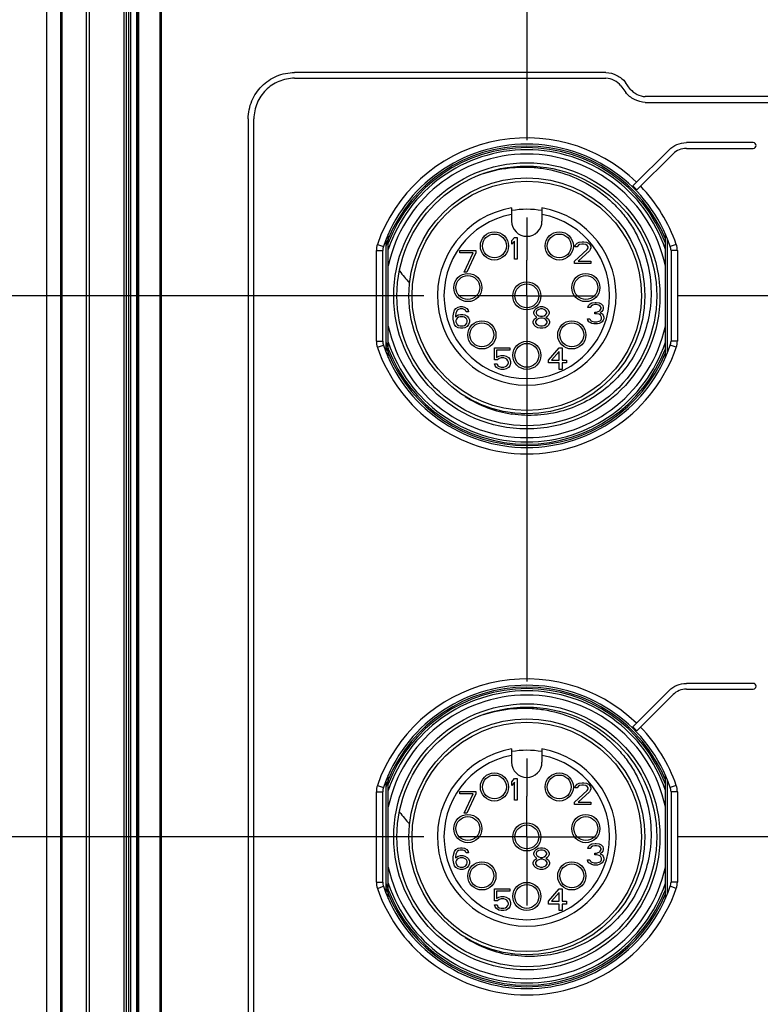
# Model space of a CAD drawing. Header units: inches. Extents: x 0 to 34, y 0 to 22.
# Tile 5 of 103: x 10 to 11.3, y 9.8 to 11.6. Entities that reach past the tile are written whole.
import ezdxf

# ---------------------------------------------------------------- set-up
doc = ezdxf.new("R2010")
doc.units = ezdxf.units.IN
doc.header["$LTSCALE"] = 1.87
doc.header["$MEASUREMENT"] = 0
doc.linetypes.add('CENTER', pattern=[0.6, 0.375, -0.075, 0.075, -0.075])
doc.layers.get('0').update_dxf_attribs({"linetype": 'CONTINUOUS'})
for name, color, linetype in [('02___PRT_ALL_AXES', 7, 'CONTINUOUS'), ('DEFAULT_1', 7, 'CENTER'), ('DIMENSIONS', 7, 'CONTINUOUS')]:
    doc.layers.add(name, color=color, linetype=linetype)
doc.styles.get("Standard").update_dxf_attribs({"font": 'txt', "width": 0.8})
doc.dimstyles.new('DIMSTYLE_2', dxfattribs={"dimtxt": 0.125, "dimasz": 0.18, "dimexe": 0.125, "dimexo": 0.0625, "dimgap": 0.03125, "dimtad": 0, "dimtih": 1, "dimtoh": 1, "dimdsep": 46, "dimtxsty": 'STANDARD', "dimblk": '_FILLED', "dimblk1": '_FILLED', "dimblk2": '_FILLED', "dimcen": 0.09, "dimadec": 0, "dimazin": 0, "dimtp": 0.001, "dimtm": 0.001, "dimtfac": 1, "dimtofl": 0, "dimtmove": 0, "dimatfit": 3, "dimldrblk": '_FILLED', "dimfxl": 1, "dimtolj": 1, "dimarcsym": 0})

# ---------------------------------------------------------------- blocks, each defined once
blk = doc.blocks.new('*D18')
at = {"layer": 'DIMENSIONS', "color": 2, "linetype": 'CONTINUOUS'}
blk.add_line((10.688, 11.0619), (9.3147, 11.0619), dxfattribs=at)
at = {"layer": 'DIMENSIONS', "color": 2, "linetype": 'CONTINUOUS', "insert": (9.2522, 11.1244), "char_height": 0.125, "width": 1.125, "attachment_point": 3, "line_spacing_factor": 0.9}
blk.add_mtext('107{\\Ftxt.shx;\\W1.000000;\\H0.125000; }[4.213]', dxfattribs=at)
blk = doc.blocks.new('_FILLED')
at = {"color": 0, "linetype": 'BYBLOCK'}
blk.add_solid([(0, 0), (-1, 0.1736), (-1, -0.1736)], dxfattribs=at)
blk = doc.blocks.new('*D19')
at = {"layer": 'DIMENSIONS', "color": 2, "linetype": 'CONTINUOUS'}
blk.add_line((10.688, 10.0777), (9.3147, 10.0777), dxfattribs=at)
at = {"layer": 'DIMENSIONS', "color": 2, "linetype": 'CONTINUOUS', "insert": (9.2522, 10.1402), "char_height": 0.125, "width": 1.125, "attachment_point": 3, "line_spacing_factor": 0.9}
blk.add_mtext('132{\\Ftxt.shx;\\W1.000000;\\H0.125000; }[5.197]', dxfattribs=at)
blk = doc.blocks.new('*D20')
at = {"layer": 'DIMENSIONS', "color": 2, "linetype": 'CONTINUOUS'}
blk.add_line((10.5601, 9.0541), (9.3147, 9.0541), dxfattribs=at)
at = {"layer": 'DIMENSIONS', "color": 2, "linetype": 'CONTINUOUS', "insert": (9.2522, 9.1166), "char_height": 0.125, "width": 1.125, "attachment_point": 3, "line_spacing_factor": 0.9}
blk.add_mtext('158{\\Ftxt.shx;\\W1.000000;\\H0.125000; }[6.220]', dxfattribs=at)
blk = doc.blocks.new('*D21')
at = {"layer": 'DIMENSIONS', "color": 2, "linetype": 'CONTINUOUS'}
blk.add_line((10.7298, 8.7695), (9.3147, 8.7695), dxfattribs=at)
at = {"layer": 'DIMENSIONS', "color": 2, "linetype": 'CONTINUOUS', "insert": (9.2522, 8.832), "char_height": 0.125, "width": 1.425, "attachment_point": 3, "line_spacing_factor": 0.9}
blk.add_mtext('165.23{\\Ftxt.shx;\\W1.000000;\\H0.125000; }[6.505]', dxfattribs=at)

msp = doc.modelspace()

# ---------------------------------------------------------------- linework, layer by layer
at = {"color": 7, "linetype": 'CONTINUOUS'}
for p, q in [((10.0022, 16.0455), (10.0022, 9.3067)), ((10.0282, 9.3327), (10.0282, 16.0196)), ((10.0306, 9.3327), (10.0306, 16.0195)), ((10.074, 16.0195), (10.074, 9.3327)), ((10.0795, 16.0195), (10.0795, 9.3327)), ((10.1434, 9.743), (10.1434, 15.6092)), ((10.1473, 9.743), (10.1473, 15.6092)), ((10.1512, 15.6092), (10.1512, 9.743)), ((10.1551, 15.6092), (10.1551, 9.743)), ((10.1656, 15.6092), (10.1656, 9.743)), ((10.1687, 9.743), (10.1687, 15.6092)), ((10.1699, 9.743), (10.1699, 15.6092)), ((10.208, 15.6092), (10.208, 9.743)), ((10.2107, 15.6092), (10.2107, 9.743)), ((11.0194, 11.4682), (10.4533, 11.4682)), ((10.4533, 11.4578), (11.0194, 11.4578)), ((11.0637, 11.4381), (11.0549, 11.4502)), ((11.0465, 11.4441), (11.0553, 11.432)), ((11.9594, 11.4244), (11.0908, 11.4244)), ((11.0908, 11.4139), (11.9594, 11.4139)), ((10.3689, 11.3839), (10.3689, 9.756)), ((10.3793, 9.756), (10.3793, 11.3839)), ((11.2873, 11.3406), (11.1656, 11.3406)), ((11.1341, 11.3276), (11.0684, 11.2619)), ((11.0758, 11.2545), (11.1415, 11.3202)), ((11.1656, 11.3302), (11.2873, 11.3302)), ((10.848, 11.1978), (10.848, 11.222)), ((10.9031, 11.222), (10.9031, 11.1978)), ((10.6196, 10.9592), (10.6196, 11.1647)), ((10.6232, 11.165), (10.6231, 11.1645)), ((10.6236, 10.9499), (10.6236, 11.174)), ((10.848, 11.1624), (10.8529, 11.1682)), ((10.848, 11.1557), (10.848, 11.1624)), ((10.8529, 11.1615), (10.848, 11.1557)), ((10.8529, 11.1682), (10.8578, 11.1682)), ((10.8529, 11.1289), (10.8529, 11.1615)), ((10.8578, 11.1682), (10.8578, 11.1289)), ((10.9671, 11.1579), (10.9704, 11.1595)), ((10.9704, 11.1595), (10.9761, 11.1604)), ((10.9761, 11.1604), (10.9794, 11.1604)), ((10.9794, 11.1604), (10.9843, 11.1595)), ((10.9843, 11.1595), (10.9876, 11.1579)), ((11.1275, 10.9499), (11.1275, 11.174)), ((11.1314, 10.9592), (11.1314, 11.1647)), ((10.6019, 11.1442), (10.6134, 11.1442)), ((10.6019, 10.9797), (10.6019, 11.1442)), ((10.6038, 11.1556), (10.6147, 11.1519)), ((10.6134, 10.9797), (10.6134, 11.1442)), ((10.7535, 11.1446), (10.783, 11.1446)), ((10.7535, 11.1404), (10.7535, 11.1446)), ((10.783, 11.1446), (10.783, 11.1404)), ((10.9622, 11.1252), (10.9851, 11.1461)), ((10.963, 11.1512), (10.9638, 11.1545)), ((10.9671, 11.1512), (10.963, 11.1512)), ((10.9638, 11.1545), (10.9671, 11.1579)), ((10.9687, 11.1537), (10.9671, 11.1512)), ((10.9712, 11.1553), (10.9687, 11.1537)), ((10.9892, 11.1436), (10.9687, 11.1252)), ((10.9753, 11.1562), (10.9712, 11.1553)), ((10.9786, 11.1562), (10.9753, 11.1562)), ((10.9827, 11.1553), (10.9786, 11.1562)), ((10.9851, 11.1537), (10.9827, 11.1553)), ((10.9868, 11.1512), (10.9851, 11.1537)), ((10.9851, 11.1461), (10.9868, 11.1495)), ((10.9868, 11.1495), (10.9868, 11.1512)), ((10.9876, 11.1579), (10.9909, 11.1545)), ((10.9909, 11.1461), (10.9892, 11.1436)), ((10.9909, 11.1545), (10.9917, 11.1512)), ((10.9917, 11.1495), (10.9909, 11.1461)), ((10.9917, 11.1512), (10.9917, 11.1495)), ((11.1472, 11.1556), (11.1364, 11.1519)), ((11.1492, 11.1442), (11.1377, 11.1442)), ((11.1377, 11.1442), (11.1377, 10.9797)), ((11.1492, 11.1442), (11.1492, 10.9797)), ((10.7781, 11.1404), (10.7535, 11.1404)), ((10.7617, 11.1052), (10.7781, 11.1404)), ((10.783, 11.1404), (10.7666, 11.1052)), ((10.8578, 11.1289), (10.8529, 11.1289)), ((10.9622, 11.121), (10.9622, 11.1252)), ((10.9687, 11.1252), (10.9917, 11.1252)), ((10.9917, 11.1252), (10.9917, 11.121)), ((10.7666, 11.1052), (10.7617, 11.1052)), ((10.9917, 11.121), (10.9622, 11.121)), ((10.7425, 11.0314), (10.7441, 11.0356)), ((10.7441, 11.0356), (10.7466, 11.0389)), ((10.7466, 11.0389), (10.7507, 11.0414)), ((10.7491, 11.0356), (10.7474, 11.033)), ((10.7515, 11.0372), (10.7491, 11.0356)), ((10.7507, 11.0414), (10.7548, 11.0423)), ((10.754, 11.0381), (10.7515, 11.0372)), ((10.7589, 11.0381), (10.754, 11.0381)), ((10.7548, 11.0423), (10.7581, 11.0423)), ((10.7581, 11.0423), (10.7622, 11.0414)), ((10.7614, 11.0372), (10.7589, 11.0381)), ((10.7638, 11.0356), (10.7614, 11.0372)), ((10.7622, 11.0414), (10.7663, 11.0389)), ((10.7655, 11.033), (10.7638, 11.0356)), ((10.7663, 11.0389), (10.7687, 11.0356)), ((10.7687, 11.0356), (10.7696, 11.033)), ((10.8882, 11.0322), (10.8898, 11.0364)), ((10.8898, 11.0364), (10.8923, 11.0389)), ((10.8923, 11.0389), (10.8964, 11.0414)), ((10.8939, 11.0347), (10.8923, 11.0322)), ((10.8972, 11.0372), (10.8939, 11.0347)), ((10.8964, 11.0414), (10.9005, 11.0423)), ((10.9005, 11.0381), (10.8972, 11.0372)), ((10.9005, 11.0423), (10.9038, 11.0423)), ((10.9038, 11.0381), (10.9005, 11.0381)), ((10.9038, 11.0423), (10.9079, 11.0414)), ((10.907, 11.0372), (10.9038, 11.0381)), ((10.9103, 11.0347), (10.907, 11.0372)), ((10.9079, 11.0414), (10.912, 11.0389)), ((10.912, 11.0322), (10.9103, 11.0347)), ((10.912, 11.0389), (10.9144, 11.0364)), ((10.9144, 11.0364), (10.9161, 11.0322)), ((10.9866, 11.0409), (10.9874, 11.0443)), ((10.9907, 11.0409), (10.9866, 11.0409)), ((10.9874, 11.0443), (10.9907, 11.0476)), ((10.9907, 11.0476), (10.994, 11.0493)), ((10.9923, 11.0434), (10.9907, 11.0409)), ((10.9948, 11.0451), (10.9923, 11.0434)), ((10.994, 11.0493), (10.9997, 11.0501)), ((10.9989, 11.0459), (10.9948, 11.0451)), ((11.0022, 11.0459), (10.9989, 11.0459)), ((10.9997, 11.0501), (11.0014, 11.0501)), ((11.0014, 11.0501), (11.0071, 11.0493)), ((11.0063, 11.0451), (11.0022, 11.0459)), ((11.0022, 11.0325), (11.0071, 11.0342)), ((11.0087, 11.0434), (11.0063, 11.0451)), ((11.0071, 11.0493), (11.0104, 11.0476)), ((11.0071, 11.0342), (11.0087, 11.0359)), ((11.0104, 11.0409), (11.0087, 11.0434)), ((11.0087, 11.0359), (11.0104, 11.0392)), ((11.012, 11.0334), (11.0087, 11.0309)), ((11.0104, 11.0476), (11.0137, 11.0443)), ((11.0104, 11.0392), (11.0104, 11.0409)), ((11.0137, 11.0359), (11.012, 11.0334)), ((11.0137, 11.0443), (11.0145, 11.0409)), ((11.0145, 11.0392), (11.0137, 11.0359)), ((11.0145, 11.0409), (11.0145, 11.0392)), ((10.7417, 11.0255), (10.7425, 11.0314)), ((10.7417, 11.0196), (10.7417, 11.0255)), ((10.7425, 11.0138), (10.7417, 11.0196)), ((10.7466, 11.0305), (10.7458, 11.0255)), ((10.7458, 11.0238), (10.7507, 11.0272)), ((10.7458, 11.0255), (10.7458, 11.0238)), ((10.7474, 11.033), (10.7466, 11.0305)), ((10.7474, 11.0196), (10.7466, 11.0171)), ((10.7466, 11.0171), (10.7466, 11.0146)), ((10.7491, 11.0213), (10.7474, 11.0196)), ((10.7515, 11.023), (10.7491, 11.0213)), ((10.7507, 11.0272), (10.7548, 11.028)), ((10.754, 11.0238), (10.7515, 11.023)), ((10.7597, 11.0238), (10.754, 11.0238)), ((10.7548, 11.028), (10.7589, 11.028)), ((10.7589, 11.028), (10.763, 11.0272)), ((10.7622, 11.023), (10.7597, 11.0238)), ((10.7646, 11.0213), (10.7622, 11.023)), ((10.763, 11.0272), (10.7671, 11.0247)), ((10.7663, 11.0196), (10.7646, 11.0213)), ((10.7696, 11.033), (10.7655, 11.033)), ((10.7671, 11.0171), (10.7663, 11.0196)), ((10.7671, 11.0247), (10.7696, 11.0222)), ((10.7671, 11.0146), (10.7671, 11.0171)), ((10.7696, 11.0222), (10.7712, 11.018)), ((10.7712, 11.018), (10.7712, 11.0138)), ((10.8873, 11.0154), (10.889, 11.0196)), ((10.8873, 11.0129), (10.8873, 11.0154)), ((10.8882, 11.0297), (10.8882, 11.0322)), ((10.8898, 11.0263), (10.8882, 11.0297)), ((10.889, 11.0196), (10.8923, 11.0222)), ((10.8923, 11.0238), (10.8898, 11.0263)), ((10.8939, 11.0188), (10.8914, 11.0154)), ((10.8914, 11.0154), (10.8914, 11.0129)), ((10.8923, 11.0322), (10.8923, 11.0305)), ((10.8923, 11.0305), (10.8939, 11.028)), ((10.8939, 11.023), (10.8923, 11.0238)), ((10.8923, 11.0222), (10.8939, 11.023)), ((10.8939, 11.028), (10.8972, 11.0255)), ((10.8972, 11.0205), (10.8939, 11.0188)), ((10.8972, 11.0255), (10.9005, 11.0247)), ((10.9005, 11.0213), (10.8972, 11.0205)), ((10.9005, 11.0247), (10.9038, 11.0247)), ((10.9038, 11.0213), (10.9005, 11.0213)), ((10.9038, 11.0247), (10.907, 11.0255)), ((10.907, 11.0205), (10.9038, 11.0213)), ((10.907, 11.0255), (10.9103, 11.028)), ((10.9103, 11.0188), (10.907, 11.0205)), ((10.9103, 11.028), (10.912, 11.0305)), ((10.912, 11.0238), (10.9103, 11.023)), ((10.9103, 11.023), (10.912, 11.0222)), ((10.9128, 11.0154), (10.9103, 11.0188)), ((10.912, 11.0305), (10.912, 11.0322)), ((10.9144, 11.0263), (10.912, 11.0238)), ((10.912, 11.0222), (10.9152, 11.0196)), ((10.9128, 11.0129), (10.9128, 11.0154)), ((10.9161, 11.0297), (10.9144, 11.0263)), ((10.9152, 11.0196), (10.9169, 11.0154)), ((10.9161, 11.0322), (10.9161, 11.0297)), ((10.9169, 11.0154), (10.9169, 11.0129)), ((10.9858, 11.02), (10.9899, 11.02)), ((10.9866, 11.0175), (10.9858, 11.02)), ((10.9882, 11.0149), (10.9866, 11.0175)), ((10.9899, 11.02), (10.9907, 11.0183)), ((10.9907, 11.0183), (10.9923, 11.0166)), ((10.9923, 11.0166), (10.994, 11.0158)), ((10.994, 11.0158), (10.9981, 11.0149)), ((10.9989, 11.0325), (11.0022, 11.0325)), ((10.9989, 11.0292), (10.9989, 11.0325)), ((11.0022, 11.0292), (10.9989, 11.0292)), ((11.0071, 11.0283), (11.0022, 11.0292)), ((11.003, 11.0149), (11.0071, 11.0158)), ((11.0096, 11.0267), (11.0071, 11.0283)), ((11.0071, 11.0158), (11.0087, 11.0166)), ((11.0087, 11.0309), (11.0128, 11.0292)), ((11.0087, 11.0166), (11.0104, 11.0183)), ((11.0112, 11.0233), (11.0096, 11.0267)), ((11.0104, 11.0183), (11.0112, 11.02)), ((11.0112, 11.02), (11.0112, 11.0233)), ((11.0128, 11.0292), (11.0145, 11.0267)), ((11.0145, 11.0175), (11.0128, 11.0149)), ((11.0145, 11.0267), (11.0153, 11.0233)), ((11.0153, 11.02), (11.0145, 11.0175)), ((11.0153, 11.0233), (11.0153, 11.02)), ((10.7441, 11.0096), (10.7425, 11.0138)), ((10.7466, 11.0062), (10.7441, 11.0096)), ((10.7466, 11.0146), (10.7474, 11.0121)), ((10.7507, 11.0037), (10.7466, 11.0062)), ((10.7474, 11.0121), (10.7491, 11.0096)), ((10.7491, 11.0096), (10.7515, 11.0079)), ((10.7548, 11.0029), (10.7507, 11.0037)), ((10.7515, 11.0079), (10.754, 11.0071)), ((10.754, 11.0071), (10.7597, 11.0071)), ((10.7589, 11.0029), (10.7548, 11.0029)), ((10.763, 11.0037), (10.7589, 11.0029)), ((10.7597, 11.0071), (10.7622, 11.0079)), ((10.7622, 11.0079), (10.7646, 11.0096)), ((10.7671, 11.0062), (10.763, 11.0037)), ((10.7646, 11.0096), (10.7663, 11.0121)), ((10.7663, 11.0121), (10.7671, 11.0146)), ((10.7696, 11.0096), (10.7671, 11.0062)), ((10.7712, 11.0138), (10.7696, 11.0096)), ((10.889, 11.0087), (10.8873, 11.0129)), ((10.8914, 11.0062), (10.889, 11.0087)), ((10.8914, 11.0129), (10.8939, 11.0096)), ((10.8956, 11.0037), (10.8914, 11.0062)), ((10.8939, 11.0096), (10.8972, 11.0079)), ((10.8997, 11.0029), (10.8956, 11.0037)), ((10.8972, 11.0079), (10.9005, 11.0071)), ((10.9046, 11.0029), (10.8997, 11.0029)), ((10.9005, 11.0071), (10.9038, 11.0071)), ((10.9038, 11.0071), (10.907, 11.0079)), ((10.9087, 11.0037), (10.9046, 11.0029)), ((10.907, 11.0079), (10.9103, 11.0096)), ((10.9128, 11.0062), (10.9087, 11.0037)), ((10.9103, 11.0096), (10.9128, 11.0129)), ((10.9152, 11.0087), (10.9128, 11.0062)), ((10.9169, 11.0129), (10.9152, 11.0087)), ((10.9907, 11.0133), (10.9882, 11.0149)), ((10.994, 11.0116), (10.9907, 11.0133)), ((10.9973, 11.0108), (10.994, 11.0116)), ((11.0038, 11.0108), (10.9973, 11.0108)), ((10.9981, 11.0149), (11.003, 11.0149)), ((11.0071, 11.0116), (11.0038, 11.0108)), ((11.0104, 11.0133), (11.0071, 11.0116)), ((11.0128, 11.0149), (11.0104, 11.0133)), ((10.6019, 10.9797), (10.6134, 10.9797)), ((11.1492, 10.9797), (11.1377, 10.9797)), ((10.6038, 10.9683), (10.6147, 10.972)), ((10.6208, 10.9651), (10.621, 10.9646)), ((10.6221, 10.9697), (10.6223, 10.9692)), ((10.8165, 10.9675), (10.8444, 10.9675)), ((10.8165, 10.9457), (10.8165, 10.9675)), ((10.8444, 10.9633), (10.8206, 10.9633)), ((10.8206, 10.9633), (10.8206, 10.9499)), ((10.8444, 10.9675), (10.8444, 10.9633)), ((10.9149, 10.9448), (10.9346, 10.9675)), ((10.9346, 10.9675), (10.9395, 10.9675)), ((10.9395, 10.9675), (10.9395, 10.9448)), ((11.1472, 10.9683), (11.1364, 10.972)), ((10.8222, 10.9457), (10.8165, 10.9457)), ((10.8206, 10.9499), (10.8247, 10.9524)), ((10.8255, 10.9482), (10.8222, 10.9457)), ((10.8247, 10.9524), (10.8288, 10.9532)), ((10.8288, 10.949), (10.8255, 10.9482)), ((10.8288, 10.9532), (10.8337, 10.9532)), ((10.8337, 10.949), (10.8288, 10.949)), ((10.8337, 10.9532), (10.8378, 10.9524)), ((10.837, 10.9482), (10.8337, 10.949)), ((10.8394, 10.9465), (10.837, 10.9482)), ((10.8378, 10.9524), (10.8419, 10.9499)), ((10.8411, 10.944), (10.8394, 10.9465)), ((10.8419, 10.9415), (10.8411, 10.944)), ((10.8419, 10.9499), (10.8444, 10.9465)), ((10.8444, 10.9465), (10.846, 10.9423)), ((10.9149, 10.9398), (10.9149, 10.9448)), ((10.9346, 10.9607), (10.9206, 10.9448)), ((10.9206, 10.9448), (10.9346, 10.9448)), ((10.9346, 10.9448), (10.9346, 10.9607)), ((10.9395, 10.9448), (10.9477, 10.9448)), ((10.9477, 10.9448), (10.9477, 10.9398)), ((10.8165, 10.9381), (10.8214, 10.9381)), ((10.8181, 10.9348), (10.8165, 10.9381)), ((10.8206, 10.9314), (10.8181, 10.9348)), ((10.8247, 10.9289), (10.8206, 10.9314)), ((10.8214, 10.9381), (10.823, 10.9348)), ((10.823, 10.9348), (10.8255, 10.9331)), ((10.8288, 10.9281), (10.8247, 10.9289)), ((10.8255, 10.9331), (10.8288, 10.9323)), ((10.8288, 10.9323), (10.8337, 10.9323)), ((10.8337, 10.9281), (10.8288, 10.9281)), ((10.8337, 10.9323), (10.837, 10.9331)), ((10.8378, 10.9289), (10.8337, 10.9281)), ((10.837, 10.9331), (10.8394, 10.9348)), ((10.8419, 10.9314), (10.8378, 10.9289)), ((10.8394, 10.9348), (10.8411, 10.9373)), ((10.8411, 10.9373), (10.8419, 10.9398)), ((10.8419, 10.9398), (10.8419, 10.9415)), ((10.8444, 10.9348), (10.8419, 10.9314)), ((10.846, 10.939), (10.8444, 10.9348)), ((10.846, 10.9423), (10.846, 10.939)), ((10.9346, 10.9398), (10.9149, 10.9398)), ((10.9346, 10.9281), (10.9346, 10.9398)), ((10.9395, 10.9281), (10.9346, 10.9281)), ((10.9477, 10.9398), (10.9395, 10.9398)), ((10.9395, 10.9398), (10.9395, 10.9281)), ((10.8484, 10.8468), (10.8486, 10.8491)), ((11.2873, 10.357), (11.1656, 10.357)), ((11.1341, 10.3439), (11.0684, 10.2782)), ((11.0758, 10.2708), (11.1415, 10.3365)), ((11.1656, 10.3465), (11.2873, 10.3465)), ((10.848, 10.2135), (10.848, 10.2377)), ((10.9031, 10.2377), (10.9031, 10.2135)), ((10.6196, 9.9749), (10.6196, 10.1805)), ((10.6232, 10.1807), (10.6231, 10.1803)), ((10.6236, 9.9656), (10.6236, 10.1898)), ((10.848, 10.1781), (10.8529, 10.184)), ((10.848, 10.1714), (10.848, 10.1781)), ((10.8529, 10.1773), (10.848, 10.1714)), ((10.8529, 10.184), (10.8578, 10.184)), ((10.8529, 10.1446), (10.8529, 10.1773)), ((10.8578, 10.184), (10.8578, 10.1446)), ((10.9638, 10.1702), (10.9671, 10.1736)), ((10.9671, 10.1736), (10.9704, 10.1753)), ((10.9704, 10.1753), (10.9761, 10.1761)), ((10.9761, 10.1761), (10.9794, 10.1761)), ((10.9794, 10.1761), (10.9843, 10.1753)), ((10.9843, 10.1753), (10.9876, 10.1736)), ((10.9876, 10.1736), (10.9909, 10.1702)), ((11.1275, 9.9656), (11.1275, 10.1898)), ((11.1314, 9.9749), (11.1314, 10.1805)), ((10.6019, 10.1599), (10.6134, 10.1599)), ((10.6019, 9.9955), (10.6019, 10.1599)), ((10.6038, 10.1714), (10.6147, 10.1676)), ((10.6134, 9.9955), (10.6134, 10.1599)), ((10.7535, 10.1604), (10.783, 10.1604)), ((10.7535, 10.1562), (10.7535, 10.1604)), ((10.7781, 10.1562), (10.7535, 10.1562)), ((10.7617, 10.121), (10.7781, 10.1562)), ((10.783, 10.1562), (10.7666, 10.121)), ((10.783, 10.1604), (10.783, 10.1562)), ((10.9622, 10.1409), (10.9851, 10.1619)), ((10.963, 10.1669), (10.9638, 10.1702)), ((10.9671, 10.1669), (10.963, 10.1669)), ((10.9687, 10.1694), (10.9671, 10.1669)), ((10.9712, 10.1711), (10.9687, 10.1694)), ((10.9892, 10.1594), (10.9687, 10.1409)), ((10.9753, 10.1719), (10.9712, 10.1711)), ((10.9786, 10.1719), (10.9753, 10.1719)), ((10.9827, 10.1711), (10.9786, 10.1719)), ((10.9851, 10.1694), (10.9827, 10.1711)), ((10.9868, 10.1669), (10.9851, 10.1694)), ((10.9851, 10.1619), (10.9868, 10.1652)), ((10.9868, 10.1652), (10.9868, 10.1669)), ((10.9909, 10.1619), (10.9892, 10.1594)), ((10.9909, 10.1702), (10.9917, 10.1669)), ((10.9917, 10.1652), (10.9909, 10.1619)), ((10.9917, 10.1669), (10.9917, 10.1652)), ((11.1472, 10.1714), (11.1364, 10.1676)), ((11.1492, 10.1599), (11.1377, 10.1599)), ((11.1377, 10.1599), (11.1377, 9.9955)), ((11.1492, 10.1599), (11.1492, 9.9955)), ((10.8578, 10.1446), (10.8529, 10.1446)), ((10.9622, 10.1367), (10.9622, 10.1409)), ((10.9687, 10.1409), (10.9917, 10.1409)), ((10.9917, 10.1409), (10.9917, 10.1367)), ((10.7666, 10.121), (10.7617, 10.121)), ((10.9917, 10.1367), (10.9622, 10.1367)), ((10.7425, 10.0471), (10.7441, 10.0513)), ((10.7441, 10.0513), (10.7466, 10.0547)), ((10.7466, 10.0547), (10.7507, 10.0572)), ((10.7474, 10.0488), (10.7466, 10.0463)), ((10.7491, 10.0513), (10.7474, 10.0488)), ((10.7515, 10.053), (10.7491, 10.0513)), ((10.7507, 10.0572), (10.7548, 10.058)), ((10.754, 10.0538), (10.7515, 10.053)), ((10.7589, 10.0538), (10.754, 10.0538)), ((10.7548, 10.058), (10.7581, 10.058)), ((10.7581, 10.058), (10.7622, 10.0572)), ((10.7614, 10.053), (10.7589, 10.0538)), ((10.7638, 10.0513), (10.7614, 10.053)), ((10.7622, 10.0572), (10.7663, 10.0547)), ((10.7655, 10.0488), (10.7638, 10.0513)), ((10.7696, 10.0488), (10.7655, 10.0488)), ((10.7663, 10.0547), (10.7687, 10.0513)), ((10.7687, 10.0513), (10.7696, 10.0488)), ((10.8882, 10.048), (10.8898, 10.0521)), ((10.8898, 10.0521), (10.8923, 10.0547)), ((10.8923, 10.0547), (10.8964, 10.0572)), ((10.8939, 10.0505), (10.8923, 10.048)), ((10.8972, 10.053), (10.8939, 10.0505)), ((10.8964, 10.0572), (10.9005, 10.058)), ((10.9005, 10.0538), (10.8972, 10.053)), ((10.9005, 10.058), (10.9038, 10.058)), ((10.9038, 10.0538), (10.9005, 10.0538)), ((10.9038, 10.058), (10.9079, 10.0572)), ((10.907, 10.053), (10.9038, 10.0538)), ((10.9103, 10.0505), (10.907, 10.053)), ((10.9079, 10.0572), (10.912, 10.0547)), ((10.912, 10.048), (10.9103, 10.0505)), ((10.912, 10.0547), (10.9144, 10.0521)), ((10.9144, 10.0521), (10.9161, 10.048)), ((10.9866, 10.0567), (10.9874, 10.06)), ((10.9907, 10.0567), (10.9866, 10.0567)), ((10.9874, 10.06), (10.9907, 10.0634)), ((10.9907, 10.0634), (10.994, 10.065)), ((10.9923, 10.0592), (10.9907, 10.0567)), ((10.9948, 10.0609), (10.9923, 10.0592)), ((10.994, 10.065), (10.9997, 10.0659)), ((10.9989, 10.0617), (10.9948, 10.0609)), ((11.0022, 10.0617), (10.9989, 10.0617)), ((10.9989, 10.0483), (11.0022, 10.0483)), ((10.9989, 10.0449), (10.9989, 10.0483)), ((10.9997, 10.0659), (11.0014, 10.0659)), ((11.0014, 10.0659), (11.0071, 10.065)), ((11.0063, 10.0609), (11.0022, 10.0617)), ((11.0022, 10.0483), (11.0071, 10.05)), ((11.0087, 10.0592), (11.0063, 10.0609)), ((11.0071, 10.065), (11.0104, 10.0634)), ((11.0071, 10.05), (11.0087, 10.0516)), ((11.0104, 10.0567), (11.0087, 10.0592)), ((11.0087, 10.0516), (11.0104, 10.055)), ((11.012, 10.0491), (11.0087, 10.0466)), ((11.0104, 10.0634), (11.0137, 10.06)), ((11.0104, 10.055), (11.0104, 10.0567)), ((11.0137, 10.0516), (11.012, 10.0491)), ((11.0137, 10.06), (11.0145, 10.0567)), ((11.0145, 10.055), (11.0137, 10.0516)), ((11.0145, 10.0567), (11.0145, 10.055)), ((10.7417, 10.0412), (10.7425, 10.0471)), ((10.7417, 10.0354), (10.7417, 10.0412)), ((10.7425, 10.0295), (10.7417, 10.0354)), ((10.7466, 10.0463), (10.7458, 10.0412)), ((10.7458, 10.0396), (10.7507, 10.0429)), ((10.7458, 10.0412), (10.7458, 10.0396)), ((10.7474, 10.0354), (10.7466, 10.0329)), ((10.7466, 10.0329), (10.7466, 10.0304)), ((10.7466, 10.0304), (10.7474, 10.0278)), ((10.7491, 10.0371), (10.7474, 10.0354)), ((10.7515, 10.0387), (10.7491, 10.0371)), ((10.7507, 10.0429), (10.7548, 10.0438)), ((10.754, 10.0396), (10.7515, 10.0387)), ((10.7597, 10.0396), (10.754, 10.0396)), ((10.7548, 10.0438), (10.7589, 10.0438)), ((10.7589, 10.0438), (10.763, 10.0429)), ((10.7622, 10.0387), (10.7597, 10.0396)), ((10.7646, 10.0371), (10.7622, 10.0387)), ((10.763, 10.0429), (10.7671, 10.0404)), ((10.7663, 10.0354), (10.7646, 10.0371)), ((10.7671, 10.0329), (10.7663, 10.0354)), ((10.7663, 10.0278), (10.7671, 10.0304)), ((10.7671, 10.0404), (10.7696, 10.0379)), ((10.7671, 10.0304), (10.7671, 10.0329)), ((10.7696, 10.0379), (10.7712, 10.0337)), ((10.7712, 10.0337), (10.7712, 10.0295)), ((10.8873, 10.0312), (10.889, 10.0354)), ((10.8873, 10.0287), (10.8873, 10.0312)), ((10.8882, 10.0454), (10.8882, 10.048)), ((10.8898, 10.0421), (10.8882, 10.0454)), ((10.889, 10.0354), (10.8923, 10.0379)), ((10.8923, 10.0396), (10.8898, 10.0421)), ((10.8939, 10.0345), (10.8914, 10.0312)), ((10.8914, 10.0312), (10.8914, 10.0287)), ((10.8923, 10.048), (10.8923, 10.0463)), ((10.8923, 10.0463), (10.8939, 10.0438)), ((10.8939, 10.0387), (10.8923, 10.0396)), ((10.8923, 10.0379), (10.8939, 10.0387)), ((10.8939, 10.0438), (10.8972, 10.0412)), ((10.8972, 10.0362), (10.8939, 10.0345)), ((10.8972, 10.0412), (10.9005, 10.0404)), ((10.9005, 10.0371), (10.8972, 10.0362)), ((10.9005, 10.0404), (10.9038, 10.0404)), ((10.9038, 10.0371), (10.9005, 10.0371)), ((10.9038, 10.0404), (10.907, 10.0412)), ((10.907, 10.0362), (10.9038, 10.0371)), ((10.907, 10.0412), (10.9103, 10.0438)), ((10.9103, 10.0345), (10.907, 10.0362)), ((10.9103, 10.0438), (10.912, 10.0463)), ((10.912, 10.0396), (10.9103, 10.0387)), ((10.9103, 10.0387), (10.912, 10.0379)), ((10.9128, 10.0312), (10.9103, 10.0345)), ((10.912, 10.0463), (10.912, 10.048)), ((10.9144, 10.0421), (10.912, 10.0396)), ((10.912, 10.0379), (10.9152, 10.0354)), ((10.9128, 10.0287), (10.9128, 10.0312)), ((10.9161, 10.0454), (10.9144, 10.0421)), ((10.9152, 10.0354), (10.9169, 10.0312)), ((10.9161, 10.048), (10.9161, 10.0454)), ((10.9169, 10.0312), (10.9169, 10.0287)), ((10.9858, 10.0357), (10.9899, 10.0357)), ((10.9866, 10.0332), (10.9858, 10.0357)), ((10.9882, 10.0307), (10.9866, 10.0332)), ((10.9907, 10.029), (10.9882, 10.0307)), ((10.9899, 10.0357), (10.9907, 10.034)), ((10.9907, 10.034), (10.9923, 10.0324)), ((10.9923, 10.0324), (10.994, 10.0315)), ((10.994, 10.0315), (10.9981, 10.0307)), ((10.9981, 10.0307), (11.003, 10.0307)), ((11.0022, 10.0449), (10.9989, 10.0449)), ((11.0071, 10.0441), (11.0022, 10.0449)), ((11.003, 10.0307), (11.0071, 10.0315)), ((11.0096, 10.0424), (11.0071, 10.0441)), ((11.0071, 10.0315), (11.0087, 10.0324)), ((11.0087, 10.0466), (11.0128, 10.0449)), ((11.0087, 10.0324), (11.0104, 10.034)), ((11.0112, 10.0391), (11.0096, 10.0424)), ((11.0104, 10.034), (11.0112, 10.0357)), ((11.0128, 10.0307), (11.0104, 10.029)), ((11.0112, 10.0357), (11.0112, 10.0391)), ((11.0128, 10.0449), (11.0145, 10.0424)), ((11.0145, 10.0332), (11.0128, 10.0307)), ((11.0145, 10.0424), (11.0153, 10.0391)), ((11.0153, 10.0357), (11.0145, 10.0332)), ((11.0153, 10.0391), (11.0153, 10.0357)), ((10.7441, 10.0253), (10.7425, 10.0295)), ((10.7466, 10.022), (10.7441, 10.0253)), ((10.7507, 10.0195), (10.7466, 10.022)), ((10.7474, 10.0278), (10.7491, 10.0253)), ((10.7491, 10.0253), (10.7515, 10.0237)), ((10.7548, 10.0186), (10.7507, 10.0195)), ((10.7515, 10.0237), (10.754, 10.0228)), ((10.754, 10.0228), (10.7597, 10.0228)), ((10.7589, 10.0186), (10.7548, 10.0186)), ((10.763, 10.0195), (10.7589, 10.0186)), ((10.7597, 10.0228), (10.7622, 10.0237)), ((10.7622, 10.0237), (10.7646, 10.0253)), ((10.7671, 10.022), (10.763, 10.0195)), ((10.7646, 10.0253), (10.7663, 10.0278)), ((10.7696, 10.0253), (10.7671, 10.022)), ((10.7712, 10.0295), (10.7696, 10.0253)), ((10.889, 10.0245), (10.8873, 10.0287)), ((10.8914, 10.022), (10.889, 10.0245)), ((10.8914, 10.0287), (10.8939, 10.0253)), ((10.8956, 10.0195), (10.8914, 10.022)), ((10.8939, 10.0253), (10.8972, 10.0237)), ((10.8997, 10.0186), (10.8956, 10.0195)), ((10.8972, 10.0237), (10.9005, 10.0228)), ((10.9046, 10.0186), (10.8997, 10.0186)), ((10.9005, 10.0228), (10.9038, 10.0228)), ((10.9038, 10.0228), (10.907, 10.0237)), ((10.9087, 10.0195), (10.9046, 10.0186)), ((10.907, 10.0237), (10.9103, 10.0253)), ((10.9128, 10.022), (10.9087, 10.0195)), ((10.9103, 10.0253), (10.9128, 10.0287)), ((10.9152, 10.0245), (10.9128, 10.022)), ((10.9169, 10.0287), (10.9152, 10.0245)), ((10.994, 10.0273), (10.9907, 10.029)), ((10.9973, 10.0265), (10.994, 10.0273)), ((11.0038, 10.0265), (10.9973, 10.0265)), ((11.0071, 10.0273), (11.0038, 10.0265)), ((11.0104, 10.029), (11.0071, 10.0273)), ((10.6019, 9.9955), (10.6134, 9.9955)), ((11.1492, 9.9955), (11.1377, 9.9955)), ((10.6038, 9.984), (10.6147, 9.9878)), ((10.6208, 9.9808), (10.621, 9.9804)), ((10.6221, 9.9855), (10.6223, 9.985)), ((10.8165, 9.9832), (10.8444, 9.9832)), ((10.8165, 9.9614), (10.8165, 9.9832)), ((10.8444, 9.979), (10.8206, 9.979)), ((10.8206, 9.979), (10.8206, 9.9656)), ((10.8444, 9.9832), (10.8444, 9.979)), ((10.9149, 9.9606), (10.9346, 9.9832)), ((10.9346, 9.9832), (10.9395, 9.9832)), ((10.9395, 9.9832), (10.9395, 9.9606)), ((11.1472, 9.984), (11.1364, 9.9878)), ((10.8222, 9.9614), (10.8165, 9.9614)), ((10.8206, 9.9656), (10.8247, 9.9681)), ((10.8255, 9.9639), (10.8222, 9.9614)), ((10.8247, 9.9681), (10.8288, 9.969)), ((10.8288, 9.9648), (10.8255, 9.9639)), ((10.8288, 9.969), (10.8337, 9.969)), ((10.8337, 9.9648), (10.8288, 9.9648)), ((10.8337, 9.969), (10.8378, 9.9681)), ((10.837, 9.9639), (10.8337, 9.9648)), ((10.8394, 9.9623), (10.837, 9.9639)), ((10.8378, 9.9681), (10.8419, 9.9656)), ((10.8411, 9.9597), (10.8394, 9.9623)), ((10.8419, 9.9572), (10.8411, 9.9597)), ((10.8419, 9.9656), (10.8444, 9.9623)), ((10.8444, 9.9623), (10.846, 9.9581)), ((10.9149, 9.9556), (10.9149, 9.9606)), ((10.9346, 9.9765), (10.9206, 9.9606)), ((10.9206, 9.9606), (10.9346, 9.9606)), ((10.9346, 9.9606), (10.9346, 9.9765)), ((10.9395, 9.9606), (10.9477, 9.9606)), ((10.9477, 9.9606), (10.9477, 9.9556)), ((10.8165, 9.9539), (10.8214, 9.9539)), ((10.8181, 9.9505), (10.8165, 9.9539)), ((10.8206, 9.9472), (10.8181, 9.9505)), ((10.8247, 9.9447), (10.8206, 9.9472)), ((10.8214, 9.9539), (10.823, 9.9505)), ((10.823, 9.9505), (10.8255, 9.9489)), ((10.8288, 9.9438), (10.8247, 9.9447)), ((10.8255, 9.9489), (10.8288, 9.948)), ((10.8288, 9.948), (10.8337, 9.948)), ((10.8337, 9.9438), (10.8288, 9.9438)), ((10.8337, 9.948), (10.837, 9.9489)), ((10.8378, 9.9447), (10.8337, 9.9438)), ((10.837, 9.9489), (10.8394, 9.9505)), ((10.8419, 9.9472), (10.8378, 9.9447)), ((10.8394, 9.9505), (10.8411, 9.953)), ((10.8411, 9.953), (10.8419, 9.9556)), ((10.8419, 9.9556), (10.8419, 9.9572)), ((10.8444, 9.9505), (10.8419, 9.9472)), ((10.846, 9.9547), (10.8444, 9.9505)), ((10.846, 9.9581), (10.846, 9.9547)), ((10.9346, 9.9556), (10.9149, 9.9556)), ((10.9346, 9.9438), (10.9346, 9.9556)), ((10.9395, 9.9438), (10.9346, 9.9438)), ((10.9477, 9.9556), (10.9395, 9.9556)), ((10.9395, 9.9556), (10.9395, 9.9438)), ((10.8484, 9.8626), (10.8486, 9.8648))]:
    msp.add_line(p, q, dxfattribs=at)
for centre, radius in [((10.8755, 11.0619), 0.2421), ((10.8755, 11.0619), 0.2362), ((10.8755, 11.0619), 0.2146), ((10.8755, 11.0619), 0.2087), ((10.8166, 11.1527), 0.0256), ((10.9345, 11.1527), 0.0256), ((10.8166, 11.1527), 0.0217), ((10.9345, 11.1527), 0.0217), ((10.7683, 11.077), 0.0256), ((10.7683, 11.077), 0.0217), ((10.8755, 11.0619), 0.0256), ((10.9828, 11.077), 0.0256), ((10.9828, 11.077), 0.0217), ((10.8755, 11.0619), 0.0217), ((10.7938, 10.9909), 0.0256), ((10.9572, 10.9909), 0.0256), ((10.7938, 10.9909), 0.0217), ((10.9572, 10.9909), 0.0217), ((10.8755, 10.9537), 0.0256), ((10.8755, 10.9537), 0.0217), ((10.8755, 10.0777), 0.2421), ((10.8755, 10.0777), 0.2362), ((10.8755, 10.0777), 0.2146), ((10.8755, 10.0777), 0.2087), ((10.8166, 10.1685), 0.0256), ((10.9345, 10.1685), 0.0256), ((10.8166, 10.1685), 0.0217), ((10.9345, 10.1685), 0.0217), ((10.7683, 10.0928), 0.0256), ((10.7683, 10.0928), 0.0217), ((10.8755, 10.0777), 0.0256), ((10.9828, 10.0928), 0.0256), ((10.9828, 10.0928), 0.0217), ((10.8755, 10.0777), 0.0217), ((10.7938, 10.0067), 0.0256), ((10.9572, 10.0067), 0.0256), ((10.7938, 10.0067), 0.0217), ((10.9572, 10.0067), 0.0217), ((10.8755, 9.9694), 0.0256), ((10.8755, 9.9694), 0.0217)]:
    msp.add_circle(centre, radius, dxfattribs=at)
for centre, radius, start, end in [((10.8755, 11.0619), 0.2874, 45.9957, 160.9759), ((10.8755, 11.0619), 0.2759, 19.0241, 160.9759), ((11.2873, 11.3354), 0.00521, 270.0209, 89.9791), ((10.8755, 11.0619), 0.2725, 22.3967, 157.6033), ((10.8755, 11.0619), 0.2697, 20.8836, 159.1164), ((10.8755, 11.0619), 0.2657, 18.5317, 161.4683), ((10.8755, 11.0619), 0.2579, 12.2856, 167.7144), ((10.8702, 11.0611), 0.2351, 108.1567, 109.0278), ((10.8699, 11.0617), 0.2344, 109.0274, 110.693), ((10.8755, 11.0619), 0.2778, 43.8798, 46.0301), ((10.8755, 11.0619), 0.2874, 19.0241, 43.9172), ((10.8755, 11.0619), 0.1624, 99.7702, 80.2298), ((10.8755, 11.0619), 0.1575, 79.9197, 100.0803), ((10.8755, 11.0619), 0.1506, 100.5449, 79.4551), ((10.8755, 11.1978), 0.0276, 180, 360), ((10.9135, 11.0576), 0.3091, 159.6955, 161.912), ((10.8738, 11.0626), 0.2707, 159.0768, 159.8866), ((10.8743, 11.0624), 0.2712, 158.3843, 159.0768), ((10.8746, 11.0623), 0.2715, 157.8781, 158.3844), ((10.8748, 11.0622), 0.2718, 157.5965, 157.7742), ((10.637, 11.1442), 0.0351, 160.964, 180.0119), ((10.637, 11.1442), 0.0236, 160.9607, 180.0151), ((11.1141, 11.1442), 0.0236, 359.9848, 19.0394), ((11.1141, 11.1442), 0.0351, 359.9881, 19.0361), ((10.8052, 11.2245), 0.1992, 215.8698, 216.0688), ((10.8194, 11.2351), 0.2169, 216.1167, 223.569), ((10.8755, 11.0619), 0.2579, 192.2856, 347.7144), ((10.637, 10.9797), 0.0351, 179.9881, 199.0361), ((10.637, 10.9797), 0.0236, 179.9848, 199.0394), ((11.1141, 10.9797), 0.0236, 340.9606, 0.0152), ((11.1141, 10.9797), 0.0351, 340.9639, 0.0119), ((10.8755, 11.0619), 0.2874, 199.0241, 340.9759), ((10.8755, 11.0619), 0.2759, 199.0241, 340.9759), ((10.8741, 11.0615), 0.2682, 198.3954, 200.1207), ((10.8827, 11.0646), 0.2773, 198.4646, 200.0113), ((10.8739, 11.0613), 0.2707, 200.1134, 200.8241), ((10.8745, 11.0616), 0.2714, 200.9225, 202.1263), ((10.8748, 11.0617), 0.2689, 200.1202, 200.7966), ((10.8827, 11.0647), 0.2774, 200.1289, 200.7846), ((10.8755, 11.0619), 0.2657, 198.5317, 341.4683), ((10.8755, 11.0619), 0.2697, 200.8836, 339.1164), ((10.8749, 11.0617), 0.2718, 202.126, 202.4033), ((10.8755, 11.0619), 0.2725, 202.3967, 337.6033), ((10.8805, 11.06), 0.2156, 237.0885, 261.418), ((10.8755, 10.0777), 0.2874, 46.0778, 160.9759), ((10.8755, 10.0777), 0.2759, 19.0241, 160.9759), ((11.2873, 10.3517), 0.00521, 270.0209, 89.9791), ((10.8755, 10.0777), 0.2725, 22.3967, 157.6033), ((10.8755, 10.0777), 0.2697, 20.8836, 159.1164), ((10.8755, 10.0777), 0.2657, 18.5317, 161.4683), ((10.8755, 10.0777), 0.2579, 12.2856, 167.7144), ((10.8699, 10.0774), 0.2344, 109.0274, 110.693), ((10.8702, 10.0768), 0.2351, 108.1567, 109.0278), ((11.0719, 10.2748), 0.00489, 135.0188, 140.0891), ((10.8755, 10.0777), 0.2778, 43.9687, 46.1111), ((11.0725, 10.2741), 0.00467, 309.8356, 314.9995), ((10.8755, 10.0777), 0.2874, 19.0241, 43.9992), ((10.8755, 10.0777), 0.1624, 99.7702, 80.2298), ((10.8755, 10.0777), 0.1575, 79.9197, 100.0803), ((10.8755, 10.0777), 0.1506, 100.5449, 79.4551), ((10.8755, 10.2135), 0.0276, 180, 360), ((10.9135, 10.0733), 0.3091, 159.6955, 161.912), ((10.8738, 10.0783), 0.2707, 159.0768, 159.8866), ((10.8743, 10.0781), 0.2712, 158.3843, 159.0768), ((10.8746, 10.078), 0.2715, 157.8781, 158.3844), ((10.8748, 10.0779), 0.2718, 157.5965, 157.7742), ((10.637, 10.1599), 0.0351, 160.964, 180.0119), ((10.637, 10.1599), 0.0236, 160.9607, 180.0151), ((11.1141, 10.1599), 0.0236, 359.9848, 19.0394), ((11.1141, 10.1599), 0.0351, 359.9881, 19.0361), ((10.8052, 10.2402), 0.1992, 215.8698, 216.0688), ((10.8194, 10.2508), 0.2169, 216.1167, 223.569), ((10.8755, 10.0777), 0.2579, 192.2856, 347.7144), ((10.637, 9.9954), 0.0351, 179.9881, 199.0361), ((10.637, 9.9954), 0.0236, 179.9848, 199.0394), ((11.1141, 9.9954), 0.0236, 340.9606, 0.0152), ((11.1141, 9.9954), 0.0351, 340.9639, 0.0119), ((10.8755, 10.0777), 0.2874, 199.0241, 340.9759), ((10.8755, 10.0777), 0.2759, 199.0241, 340.9759), ((10.8741, 10.0772), 0.2682, 198.3954, 200.1207), ((10.8827, 10.0804), 0.2773, 198.4646, 200.0113), ((10.8739, 10.0771), 0.2707, 200.1134, 200.8241), ((10.8745, 10.0773), 0.2714, 200.9225, 202.1263), ((10.8748, 10.0775), 0.2689, 200.1202, 200.7966), ((10.8827, 10.0804), 0.2774, 200.1289, 200.7846), ((10.8755, 10.0777), 0.2657, 198.5317, 341.4683), ((10.8755, 10.0777), 0.2697, 200.8836, 339.1164), ((10.8749, 10.0775), 0.2718, 202.126, 202.4033), ((10.8755, 10.0777), 0.2725, 202.3967, 337.6033), ((10.8805, 10.0758), 0.2156, 237.0885, 261.418)]:
    msp.add_arc(centre, radius, start, end, dxfattribs=at)
for points, knots in [([(10.3689, 11.3839), (10.3689, 11.395), (10.3734, 11.4172), (10.3922, 11.4449), (10.4199, 11.4637), (10.4421, 11.4682), (10.4533, 11.4682)], [0, 0, 0, 0, 0.254167, 0.499888, 0.745671, 1, 1, 1, 1]), ([(11.0194, 11.4682), (11.0262, 11.4682), (11.0397, 11.4641), (11.0509, 11.4557), (11.0549, 11.4502)], [0, 0, 0, 0, 0.499901, 1, 1, 1, 1]), ([(10.4533, 11.4578), (10.4435, 11.4578), (10.424, 11.4539), (10.3997, 11.4374), (10.3832, 11.4131), (10.3793, 11.3936), (10.3793, 11.3839)], [0, 0, 0, 0, 0.254339, 0.500115, 0.745825, 1, 1, 1, 1]), ([(11.0465, 11.4441), (11.0435, 11.4482), (11.0348, 11.4544), (11.0246, 11.4578), (11.0194, 11.4578)], [0, 0, 0, 0, 0.500067, 1, 1, 1, 1]), ([(11.0908, 11.4139), (11.084, 11.4139), (11.0706, 11.4181), (11.0593, 11.4265), (11.0553, 11.432)], [0, 0, 0, 0, 0.499947, 1, 1, 1, 1]), ([(11.0637, 11.4381), (11.0668, 11.434), (11.0755, 11.4277), (11.0857, 11.4244), (11.0908, 11.4244)], [0, 0, 0, 0, 0.500096, 1, 1, 1, 1]), ([(11.1341, 11.3276), (11.1382, 11.3317), (11.1481, 11.3384), (11.1598, 11.3406), (11.1656, 11.3406)], [0, 0, 0, 0, 0.499833, 1, 1, 1, 1]), ([(11.1656, 11.3302), (11.1612, 11.3302), (11.1522, 11.3285), (11.1446, 11.3234), (11.1415, 11.3202)], [0, 0, 0, 0, 0.500115, 1, 1, 1, 1]), ([(10.7969, 11.2844), (10.8143, 11.2902), (10.8417, 11.2957), (10.8784, 11.2966), (10.9151, 11.2931), (10.9597, 11.2807), (11.0002, 11.2582), (11.0286, 11.2348), (11.0477, 11.2148), (11.0643, 11.1927), (11.0826, 11.1608), (11.0982, 11.1172), (11.1018, 11.0803), (11.1014, 11.0619)], [0, 0, 0, 0, 0.124936, 0.187505, 0.250074, 0.374994, 0.499909, 0.562478, 0.625046, 0.687615, 0.750185, 0.875094, 1, 1, 1, 1]), ([(11.1014, 11.0619), (11.101, 11.0463), (11.097, 11.0151), (11.0814, 10.9705), (11.0569, 10.9302), (11.0244, 10.8959), (10.9855, 10.8692), (10.9418, 10.8513), (10.8953, 10.8432), (10.8638, 10.8445), (10.8484, 10.8468)], [0, 0, 0, 0, 0.125013, 0.250012, 0.375017, 0.500018, 0.625018, 0.750015, 0.875006, 1, 1, 1, 1]), ([(11.1341, 10.3439), (11.1382, 10.348), (11.1482, 10.3546), (11.1598, 10.357), (11.1656, 10.357)], [0, 0, 0, 0, 0.499843, 1, 1, 1, 1]), ([(11.1656, 10.3465), (11.1612, 10.3465), (11.1522, 10.3447), (11.1446, 10.3397), (11.1415, 10.3365)], [0, 0, 0, 0, 0.50002, 1, 1, 1, 1]), ([(10.7969, 10.3002), (10.8143, 10.3059), (10.8417, 10.3114), (10.8784, 10.3123), (10.9151, 10.3089), (10.9597, 10.2965), (11.0002, 10.2739), (11.0286, 10.2505), (11.0477, 10.2306), (11.0643, 10.2085), (11.0826, 10.1766), (11.0982, 10.1329), (11.1018, 10.096), (11.1014, 10.0777)], [0, 0, 0, 0, 0.124936, 0.187505, 0.250074, 0.374994, 0.499909, 0.562478, 0.625046, 0.687615, 0.750185, 0.875094, 1, 1, 1, 1]), ([(11.1014, 10.0777), (11.101, 10.0621), (11.097, 10.0308), (11.0814, 9.9863), (11.0569, 9.9459), (11.0244, 9.9116), (10.9855, 9.8849), (10.9418, 9.8671), (10.8953, 9.8589), (10.8638, 9.8602), (10.8484, 9.8626)], [0, 0, 0, 0, 0.125013, 0.250012, 0.375017, 0.500018, 0.625018, 0.750015, 0.875006, 1, 1, 1, 1])]:
    msp.add_open_spline(points, degree=3, knots=knots, dxfattribs=at)
at = {"layer": '02___PRT_ALL_AXES', "color": 7, "linetype": 'CENTER'}
for p, q in [((11.3716, 11.0619), (11.1505, 11.0619)), ((11.3716, 10.0777), (11.1505, 10.0777))]:
    msp.add_line(p, q, dxfattribs=at)
at = {"layer": 'DEFAULT_1', "color": 7, "linetype": 'CENTER'}
for p, q in [((10.8755, 12.0462), (10.8755, 11.1267)), ((10.8755, 11.0619), (10.8755, 11.1267)), ((10.8755, 11.0619), (10.7505, 11.0619)), ((10.8755, 11.0619), (11.0005, 11.0619)), ((10.8755, 11.0619), (10.8755, 10.1517)), ((10.8755, 10.0777), (10.8755, 10.1517)), ((10.8755, 10.0777), (10.7505, 10.0777)), ((10.8755, 10.0777), (11.0005, 10.0777)), ((10.8755, 10.0777), (10.8755, 9.9527))]:
    msp.add_line(p, q, dxfattribs=at)

# ---------------------------------------------------------------- dimensions: what is measured, and where the dimension line sits
at = {"layer": 'DIMENSIONS', "color": 2, "linetype": 'CONTINUOUS'}
for feature_location, offset, origin, picture, middle in [((10.7297516, 8.7695381), (-1.4150407, 0), (10.7922516, 15.2745375), '*D21', (8.5397108, 8.7695381)), ((10.688, 11.0619), (-1.3733, 0), (10.7505, 15.2745), '*D18', (8.6897, 11.0619)), ((10.688, 10.0777), (-1.3733, 0), (10.7505, 15.2745), '*D19', (8.6897, 10.0777)), ((10.5601, 9.0541), (-1.2454, 0), (10.6226, 15.2745), '*D20', (8.6897, 9.0541))]:
    dim = msp.add_ordinate_dim(feature_location=feature_location, offset=offset, dtype=0, origin=origin, dimstyle='DIMSTYLE_2', dxfattribs=at)
    dim.commit()
    dim.dimension.update_dxf_attribs({"geometry": picture, "text_midpoint": middle})

doc.saveas('drawing.dxf')
